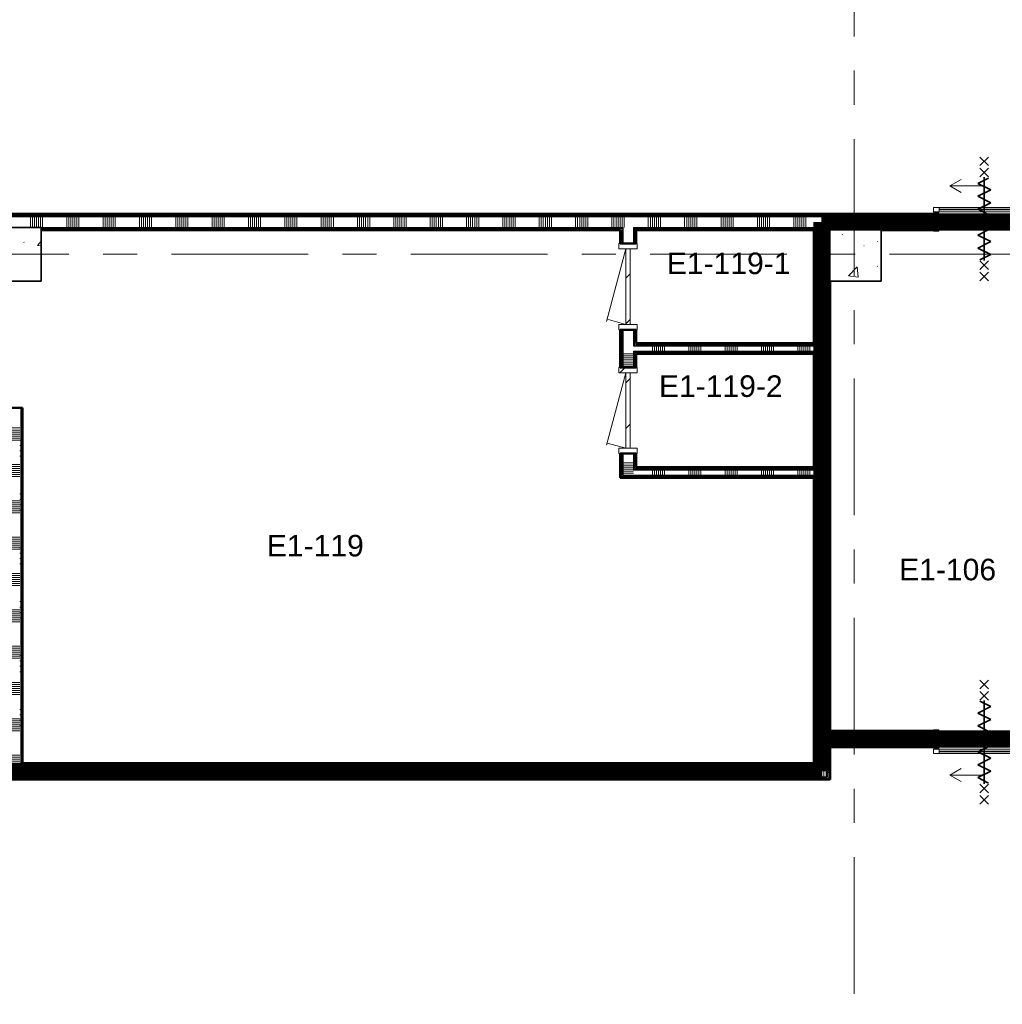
# Model space of a CAD drawing. Extents: x -3204 to 54657, y -2294 to 61632.
# Tile 57 of 65: x 23450 to 32575, y 39837 to 48978. Entities that reach past the tile are written whole.
import ezdxf

# ---------------------------------------------------------------- set-up
doc = ezdxf.new("R2010")
doc.units = 0
doc.header["$LTSCALE"] = 100
doc.linetypes.add('SCHEIDING_BRANDWEREND60', pattern=[3.2, 0.8, -1.6, 0.8])
doc.linetypes.add('stramien', pattern=[22.225, 12.7, -3.175, 3.175, -3.175])
for name, color, linetype, lineweight in [('00---0--FM-RUIMTENR', 7, 'Continuous', 18), ('BA20----_WANDEN', 14, 'Continuous', 50), ('BL$1A---_ALGEMEEN', 7, 'Continuous', 18), ('BL$7A---_STRAMIEN', 7, 'Continuous', 18), ('BL20----_WANDEN', 7, 'Continuous', 25), ('BL28----_CONSTRUCTIES', 4, 'Continuous', 18), ('BL30----_BRANDSYMBOLEN', 14, 'Continuous', 35), ('BL30----_KOZIJNEN', 14, 'Continuous', 25), ('BL40----_BRANDWERENDESCHEIDING_60MIN', 84, 'SCHEIDING_BRANDWEREND60', 158)]:
    doc.layers.add(name, color=color, linetype=linetype, lineweight=lineweight)
doc.styles.add('Arial', font='arial.ttf', dxfattribs={"height": 200})
pattern_1 = [(90, (32562.5, 47025), (-500, -1e-12), []), (90, (32612.5, 47025), (-500, -1e-12), []), (90, (32662.5, 47025), (-500, -1e-12), []), (90, (32712.5, 47025), (-500, -1e-12), [])]
pattern_2 = [(90, (27387.5, 41925), (-500, -1e-12), []), (90, (27437.5, 41925), (-500, -1e-12), []), (90, (27487.5, 41925), (-500, -1e-12), []), (90, (27537.5, 41925), (-500, -1e-12), [])]
pattern_3 = [(1e-13, (30825, 41987.5), (-9e-13, 500), []), (1e-13, (30825, 41937.5), (-9e-13, 500), []), (1e-13, (30825, 41887.5), (-9e-13, 500), []), (1e-13, (30825, 41837.5), (-9e-13, 500), [])]
pattern_4 = [(1e-13, (29025, 45675), (-9e-13, 500), []), (1e-13, (29025, 45625), (-9e-13, 500), []), (1e-13, (29025, 45575), (-9e-13, 500), []), (1e-13, (29025, 45525), (-9e-13, 500), [])]
pattern_5 = [(90, (30200, 45875), (-500, -2e-12), []), (90, (30250, 45875), (-500, -2e-12), []), (90, (30300, 45875), (-500, -2e-12), []), (90, (30350, 45875), (-500, -2e-12), [])]
pattern_6 = [(90, (30200, 44725), (-500, -2e-12), []), (90, (30250, 44725), (-500, -2e-12), []), (90, (30300, 44725), (-500, -2e-12), []), (90, (30350, 44725), (-500, -2e-12), [])]
pattern_7 = [(180, (23475, 43925), (6e-13, -500), []), (180, (23475, 43975), (6e-13, -500), []), (180, (23475, 44025), (6e-13, -500), []), (180, (23475, 44075), (6e-13, -500), [])]
pattern_8 = [(90, (32600, 42225), (-500, -1e-12), []), (90, (32650, 42225), (-500, -1e-12), []), (90, (32700, 42225), (-500, -1e-12), []), (90, (32750, 42225), (-500, -1e-12), [])]
pattern_9 = [(1e-13, (30825, 44462.5), (-9e-13, 500), []), (1e-13, (30825, 44412.5), (-9e-13, 500), []), (1e-13, (30825, 44362.5), (-9e-13, 500), []), (1e-13, (30825, 44312.5), (-9e-13, 500), [])]
pattern_10 = [(90, (26112.5, 47025), (-500, 6e-12), []), (90, (26162.5, 47025), (-500, 6e-12), []), (90, (26212.5, 47025), (-500, 6e-12), []), (90, (26262.5, 47025), (-500, 6e-12), [])]

# ---------------------------------------------------------------- blocks, each defined once
blk = doc.blocks.new('28_CL_beton - kolom - Betonkolom 500x500-V1-1')
at = {"layer": 'BL28----_CONSTRUCTIES'}
h = blk.add_hatch(dxfattribs=at)
h.set_pattern_fill('FP_3', color=256, style=0, pattern_type=2)
h.set_pattern_definition([(50, (-14521.6, -33994.9), (728.7365, -63.756), [76.2, -838.2]), (355, (-14521.6, -33994.9), (-140.972, 764.228), [60.96, -670.56]), (100.451, (-14460.9, -34000.2), (587.77, 700.467), [64.76, -712.36]), (46.184, (-14521.6, -33791.7), (1084.316, -168.17), [114.3, -1257.3]), (96.636, (-14431.2, -33805.7), (949.61, 989.71), [97.14, -1068.54]), (351.184, (-14521.6, -33791.7), (949.62, 989.7), [91.44, -1005.84]), (21, (-14420, -33842.5), (606.458, -409.061), [76.2, -838.2]), (326, (-14420, -33842.5), (247.208, 736.753), [60.96, -670.56]), (71.451, (-14369.46, -33876.6), (853.668, 327.685), [64.76, -712.36]), (37.5, (-14521.6, -33994.92), (12.3547, 338.2201), [3.353, -659.079, 3.353, -677.367, -673.1]), (37.5, (-14521.6, -33994.92), (12.3547, 338.2201), [-1343.152, 3.353, -669.747]), (7.5, (-14521.6, -33994.92), (267.279, 400.722), [3.353, -384.759, 3.353, -643.839, -256.54]), (7.5, (-14521.6, -33994.92), (267.279, 400.722), [-1035.304, 3.353, -253.187]), (327.5, (-14748.17, -33994.92), (542.3633, -22.9153), [3.353, -250.647, 3.353, -1840.687]), (327.5, (-14748.17, -33994.92), (542.3633, -22.9153), [-257.353, -789.127, 3.353, -1048.207]), (317.5, (-14849.76, -33994.9), (592.517, 101.707), [3.353, -326.847, 3.353, -522.935, -746.76]), (317.5, (-14849.76, -33994.9), (592.517, 101.707), [-856.488, 3.353, -743.407])])
h.paths.add_polyline_path([(250, -250), (250, 250), (-250, 250), (-250, -250)], flags=0)
at = {"layer": 'BL28----_CONSTRUCTIES', "lineweight": 35}
for p, q in [((250, 250), (-250, 250)), ((-250, 250), (-250, -250)), ((250, -250), (250, 250)), ((-250, -250), (250, -250))]:
    blk.add_line(p, q, dxfattribs=at)
blk = doc.blocks.new('28_CL_beton - kolom - Betonkolom 500x500-V2-1')
at = {"layer": 'BL28----_CONSTRUCTIES'}
h = blk.add_hatch(dxfattribs=at)
h.set_pattern_fill('FP_4', color=256, style=0, pattern_type=2)
h.set_pattern_definition([(50, (-22321.6, -33994.9), (728.7365, -63.756), [76.2, -838.2]), (355, (-22321.6, -33994.9), (-140.972, 764.228), [60.96, -670.56]), (100.451, (-22260.9, -34000.2), (587.77, 700.467), [64.76, -712.36]), (46.184, (-22321.6, -33791.7), (1084.316, -168.17), [114.3, -1257.3]), (96.636, (-22231.2, -33805.7), (949.61, 989.71), [97.14, -1068.54]), (351.184, (-22321.6, -33791.7), (949.62, 989.7), [91.44, -1005.84]), (21, (-22220, -33842.5), (606.458, -409.061), [76.2, -838.2]), (326, (-22220, -33842.5), (247.208, 736.753), [60.96, -670.56]), (71.451, (-22169.46, -33876.6), (853.668, 327.685), [64.76, -712.36]), (37.5, (-22321.6, -33994.92), (12.3547, 338.2201), [3.353, -659.079, 3.353, -677.367, -673.1]), (37.5, (-22321.6, -33994.92), (12.3547, 338.2201), [-1343.152, 3.353, -669.747]), (7.5, (-22321.6, -33994.92), (267.279, 400.722), [3.353, -384.759, 3.353, -643.839, -256.54]), (7.5, (-22321.6, -33994.92), (267.279, 400.722), [-1035.304, 3.353, -253.187]), (327.5, (-22548.17, -33994.92), (542.3633, -22.9153), [3.353, -250.647, 3.353, -1840.687]), (327.5, (-22548.17, -33994.92), (542.3633, -22.9153), [-257.353, -789.127, 3.353, -1048.207]), (317.5, (-22649.76, -33994.9), (592.517, 101.707), [3.353, -326.847, 3.353, -522.935, -746.76]), (317.5, (-22649.76, -33994.9), (592.517, 101.707), [-856.488, 3.353, -743.407])])
h.paths.add_polyline_path([(-250, -250), (250, -250), (250, 250), (-250, 250)], flags=0)
at = {"layer": 'BL28----_CONSTRUCTIES', "lineweight": 35}
for p, q in [((250, 250), (-250, 250)), ((-250, 250), (-250, -250)), ((250, -250), (250, 250)), ((-250, -250), (250, -250))]:
    blk.add_line(p, q, dxfattribs=at)
blk = doc.blocks.new('32_DR_AMC_s_enkele deur_L_dt3 - 800x2360-2900845-1')
at = {"layer": 'BL30----_KOZIJNEN', "lineweight": 18}
h = blk.add_hatch(dxfattribs=at)
h.set_pattern_fill('FP_640', color=256, style=0, pattern_type=2)
h.set_pattern_definition([(315, (-33694.9, 20221.6), (500, 500), []), (315, (-33694.9, 20051.6), (500, 500), []), (315, (-33694.9, 20041.6), (500, 500), []), (315, (-33694.9, 20031.6), (500, 500), []), (315, (-33694.9, 20021.6), (500, 500), []), (315, (-33694.9, 20011.6), (500, 500), []), (315, (-33694.9, 20001.6), (500, 500), []), (315, (-33694.9, 19991.6), (500, 500), [])])
h.paths.add_polyline_path([(-400, -85), (-350, -85), (-350, 85), (-400, 85)], flags=0)
h.paths.add_polyline_path([(350, 85), (350, -85), (400, -85), (400, 85)], flags=0)
h = blk.add_hatch(dxfattribs=at)
h.set_pattern_fill('FP_639', color=256, style=0, pattern_type=2)
h.set_pattern_definition([(315, (-33694.92, 20221.6), (212.132, 212.132), [])])
h.paths.add_polyline_path([(-350, -20), (350, -20), (350, 20), (-350, 20)], flags=0)
for p, q in [((-350, 20), (-303.1, 195)), ((350, 20), (-322.4, 200.2)), ((-350, 85), (-400, 85)), ((-400, 85), (-400, -85)), ((-350, -85), (-350, 85)), ((350, 20), (-350, 20)), ((-350, 20), (-350, -20)), ((400, 85), (350, 85)), ((350, 85), (350, -85)), ((350, -20), (350, 20)), ((400, -85), (400, 85)), ((-400, -85), (-350, -85)), ((-350, -20), (350, -20)), ((350, -85), (400, -85))]:
    blk.add_line(p, q, dxfattribs=at)
blk = doc.blocks.new('32_DR_AMC_s_enkele deur_L_dt3 - 800x2360-V137-1')
at = {"layer": 'BL30----_KOZIJNEN', "lineweight": 18}
h = blk.add_hatch(dxfattribs=at)
h.set_pattern_fill('FP_642', color=256, style=0, pattern_type=2)
h.set_pattern_definition([(315, (-32544.9, 20221.6), (500, 500), []), (315, (-32544.9, 20051.6), (500, 500), []), (315, (-32544.9, 20041.6), (500, 500), []), (315, (-32544.9, 20031.6), (500, 500), []), (315, (-32544.9, 20021.6), (500, 500), []), (315, (-32544.9, 20011.6), (500, 500), []), (315, (-32544.9, 20001.6), (500, 500), []), (315, (-32544.9, 19991.6), (500, 500), [])])
h.paths.add_polyline_path([(-400, 85), (-400, -85), (-350, -85), (-350, 85)], flags=0)
h.paths.add_polyline_path([(350, -85), (400, -85), (400, 85), (350, 85)], flags=0)
h = blk.add_hatch(dxfattribs=at)
h.set_pattern_fill('FP_641', color=256, style=0, pattern_type=2)
h.set_pattern_definition([(315, (-32544.92, 20221.6), (212.132, 212.132), [])])
h.paths.add_polyline_path([(-350, -20), (350, -20), (350, 20), (-350, 20)], flags=0)
for p, q in [((-350, 20), (-303.1, 195)), ((350, 20), (-322.4, 200.2)), ((-350, 85), (-400, 85)), ((-400, 85), (-400, -85)), ((-350, -85), (-350, 85)), ((350, 20), (-350, 20)), ((-350, 20), (-350, -20)), ((400, 85), (350, 85)), ((350, 85), (350, -85)), ((350, -20), (350, 20)), ((400, -85), (400, 85)), ((-400, -85), (-350, -85)), ((-350, -20), (350, -20)), ((350, -85), (400, -85))]:
    blk.add_line(p, q, dxfattribs=at)
blk = doc.blocks.new('32_DR_AMC_s_dubbele schuifdeur_G_dt1 - 1890x2400_wbdbo60-2939370-1')
at = {"layer": 'BL$1A---_ALGEMEEN'}
for p, q in [((1110, 120.9), (1110, -335)), ((165, 80.9), (165, -375)), ((485, -375), (381.1, -315)), ((1110, -335), (1430, -335)), ((1430, -335), (1326.1, -275)), ((1430, -335), (1326.1, -395)), ((165, -375), (485, -375)), ((485, -375), (381.1, -435))]:
    blk.add_line(p, q, dxfattribs=at)
at = {"layer": 'BL30----_BRANDSYMBOLEN'}
for p, q in [((125, 466.4), (205, 546.4)), ((205, 466.4), (125, 546.4)), ((1070, 466.4), (1150, 546.4)), ((1150, 466.4), (1070, 546.4)), ((125, 361.4), (205, 441.4)), ((205, 361.4), (125, 441.4)), ((125, 361.4), (205, 441.4)), ((205, 361.4), (125, 441.4)), ((1070, 361.4), (1150, 441.4)), ((1150, 361.4), (1070, 441.4)), ((1070, 361.4), (1150, 441.4)), ((1150, 361.4), (1070, 441.4)), ((205, 351.4), (105, 301.4)), ((105, 301.4), (225, 241.4)), ((165, -416.3), (165, 358.7)), ((165, -416.3), (165, 358.7)), ((165, -416.3), (165, 358.7)), ((1150, 351.4), (1050, 301.4)), ((1050, 301.4), (1170, 241.4)), ((1110, -416.3), (1110, 358.7)), ((1110, -416.3), (1110, 358.7)), ((1110, -416.3), (1110, 358.7)), ((225, 241.4), (105, 181.4)), ((1170, 241.4), (1050, 181.4)), ((105, 181.4), (225, 121.4)), ((225, 121.4), (105, 61.4)), ((1050, 181.4), (1170, 121.4)), ((1170, 121.4), (1050, 61.4)), ((105, 61.4), (225, 1.4)), ((225, 1.4), (105, -58.6)), ((1050, 61.4), (1170, 1.4)), ((1170, 1.4), (1050, -58.6)), ((105, -58.6), (225, -118.6)), ((1050, -58.6), (1170, -118.6)), ((225, -118.6), (105, -178.6)), ((105, -178.6), (225, -238.6)), ((1170, -118.6), (1050, -178.6)), ((1050, -178.6), (1170, -238.6)), ((225, -238.6), (105, -298.6)), ((1170, -238.6), (1050, -298.6)), ((105, -298.6), (225, -358.6)), ((225, -358.6), (125, -408.6)), ((1050, -298.6), (1170, -358.6)), ((1170, -358.6), (1070, -408.6)), ((205, -498.7), (125, -418.6)), ((125, -498.7), (205, -418.6)), ((205, -498.7), (125, -418.6)), ((125, -498.7), (205, -418.6)), ((1150, -498.7), (1070, -418.6)), ((1070, -498.7), (1150, -418.6)), ((1150, -498.7), (1070, -418.6)), ((1070, -498.7), (1150, -418.6)), ((125, -603.6), (205, -523.6)), ((205, -603.6), (125, -523.6)), ((1070, -603.6), (1150, -523.6)), ((1150, -603.6), (1070, -523.6))]:
    blk.add_line(p, q, dxfattribs=at)
at = {"layer": 'BL30----_KOZIJNEN', "lineweight": 18}
for p, q in [((-307.5, -125), (-307.5, 85)), ((-307.5, 85), (-257.5, 85)), ((-257.5, 85), (-257.5, -125)), ((1532.5, -85), (1532.5, 85)), ((1532.5, 85), (1582.5, 85)), ((1582.5, 85), (1582.5, -85)), ((1582.5, -85), (1532.5, -85)), ((-257.5, -125), (-307.5, -125)), ((-307.5, -135), (-252.5, -135)), ((-307.5, -175), (-307.5, -135)), ((-252.5, -175), (-307.5, -175)), ((-252.5, -135), (-252.5, -175)), ((582.5, -135), (-252.5, -135)), ((-252.5, -158), (-252.5, -152)), ((-252.5, -152), (582.5, -152)), ((582.5, -158), (-252.5, -158)), ((-252.5, -175), (582.5, -175)), ((582.5, -135), (637.5, -135)), ((582.5, -175), (582.5, -135)), ((582.5, -152), (582.5, -158)), ((637.5, -175), (582.5, -175)), ((637.5, -95), (692.5, -95)), ((637.5, -135), (637.5, -95)), ((637.5, -135), (637.5, -175)), ((692.5, -135), (637.5, -135)), ((692.5, -95), (692.5, -135)), ((1527.5, -95), (692.5, -95)), ((692.5, -118), (692.5, -112)), ((692.5, -112), (1527.5, -112)), ((1527.5, -118), (692.5, -118)), ((692.5, -135), (1527.5, -135)), ((1527.5, -95), (1582.5, -95)), ((1527.5, -135), (1527.5, -95)), ((1527.5, -112), (1527.5, -118)), ((1582.5, -135), (1527.5, -135)), ((1582.5, -95), (1582.5, -135))]:
    blk.add_line(p, q, dxfattribs=at)
blk = doc.blocks.new('32_DR_AMC_s_dubbele schuifdeur_G_dt1 - 1890x2400_wbdbo60-2939371-1')
at = {"layer": 'BL$1A---_ALGEMEEN'}
for p, q in [((165, -80.9), (165, 375)), ((165, 375), (485, 375)), ((485, 375), (381.1, 435)), ((485, 375), (381.1, 315)), ((1430, 335), (1326.1, 395)), ((1110, -120.9), (1110, 335)), ((1110, 335), (1430, 335)), ((1430, 335), (1326.1, 275))]:
    blk.add_line(p, q, dxfattribs=at)
at = {"layer": 'BL30----_BRANDSYMBOLEN'}
for p, q in [((125, 603.6), (205, 523.6)), ((205, 603.6), (125, 523.6)), ((1070, 603.6), (1150, 523.6)), ((1150, 603.6), (1070, 523.6)), ((205, 498.7), (125, 418.6)), ((125, 498.7), (205, 418.6)), ((205, 498.7), (125, 418.6)), ((125, 498.7), (205, 418.6)), ((1150, 498.7), (1070, 418.6)), ((1070, 498.7), (1150, 418.6)), ((1150, 498.7), (1070, 418.6)), ((1070, 498.7), (1150, 418.6)), ((225, 358.6), (125, 408.6)), ((165, 416.3), (165, -358.7)), ((165, 416.3), (165, -358.7)), ((165, 416.3), (165, -358.7)), ((1170, 358.6), (1070, 408.6)), ((1110, 416.3), (1110, -358.7)), ((1110, 416.3), (1110, -358.7)), ((1110, 416.3), (1110, -358.7)), ((105, 298.6), (225, 358.6)), ((225, 238.6), (105, 298.6)), ((1050, 298.6), (1170, 358.6)), ((1170, 238.6), (1050, 298.6)), ((105, 178.6), (225, 238.6)), ((1050, 178.6), (1170, 238.6)), ((225, 118.6), (105, 178.6)), ((105, 58.6), (225, 118.6)), ((1170, 118.6), (1050, 178.6)), ((1050, 58.6), (1170, 118.6)), ((225, -1.4), (105, 58.6)), ((1170, -1.4), (1050, 58.6)), ((105, -61.4), (225, -1.4)), ((225, -121.4), (105, -61.4)), ((1050, -61.4), (1170, -1.4)), ((1170, -121.4), (1050, -61.4)), ((105, -181.4), (225, -121.4)), ((225, -241.4), (105, -181.4)), ((1050, -181.4), (1170, -121.4)), ((1170, -241.4), (1050, -181.4)), ((105, -301.4), (225, -241.4)), ((1050, -301.4), (1170, -241.4)), ((205, -351.4), (105, -301.4)), ((125, -361.4), (205, -441.4)), ((205, -361.4), (125, -441.4)), ((125, -361.4), (205, -441.4)), ((205, -361.4), (125, -441.4)), ((1150, -351.4), (1050, -301.4)), ((1070, -361.4), (1150, -441.4)), ((1150, -361.4), (1070, -441.4)), ((1070, -361.4), (1150, -441.4)), ((1150, -361.4), (1070, -441.4)), ((125, -466.4), (205, -546.4)), ((205, -466.4), (125, -546.4)), ((1070, -466.4), (1150, -546.4)), ((1150, -466.4), (1070, -546.4))]:
    blk.add_line(p, q, dxfattribs=at)
at = {"layer": 'BL30----_KOZIJNEN', "lineweight": 18}
for p, q in [((-252.5, 175), (-307.5, 175)), ((-307.5, 175), (-307.5, 135)), ((-307.5, 135), (-252.5, 135)), ((-257.5, 125), (-307.5, 125)), ((-307.5, 125), (-307.5, -85)), ((-257.5, -85), (-257.5, 125)), ((-252.5, 135), (-252.5, 175)), ((-252.5, 175), (582.5, 175)), ((582.5, 158), (-252.5, 158)), ((-252.5, 158), (-252.5, 152)), ((-252.5, 152), (582.5, 152)), ((582.5, 135), (-252.5, 135)), ((637.5, 175), (582.5, 175)), ((582.5, 175), (582.5, 135)), ((582.5, 152), (582.5, 158)), ((582.5, 135), (637.5, 135)), ((637.5, 135), (637.5, 175)), ((692.5, 135), (637.5, 135)), ((637.5, 135), (637.5, 95)), ((637.5, 95), (692.5, 95)), ((692.5, 95), (692.5, 135)), ((692.5, 135), (1527.5, 135)), ((1527.5, 118), (692.5, 118)), ((692.5, 118), (692.5, 112)), ((692.5, 112), (1527.5, 112)), ((1527.5, 95), (692.5, 95)), ((1582.5, 135), (1527.5, 135)), ((1527.5, 135), (1527.5, 95)), ((1527.5, 112), (1527.5, 118)), ((1527.5, 95), (1582.5, 95)), ((1582.5, 95), (1582.5, 135)), ((1582.5, 85), (1532.5, 85)), ((1532.5, 85), (1532.5, -85)), ((1582.5, -85), (1582.5, 85)), ((-307.5, -85), (-257.5, -85)), ((1532.5, -85), (1582.5, -85))]:
    blk.add_line(p, q, dxfattribs=at)

msp = doc.modelspace()

# ---------------------------------------------------------------- hatches: boundary and pattern name
at = {"layer": 'BA20----_WANDEN', "lineweight": 18}
h = msp.add_hatch(dxfattribs=at)
h.set_pattern_fill('FP_801', color=256, angle=90, style=0, pattern_type=2)
h.set_pattern_definition(pattern_10)
h.paths.add_polyline_path([(30900, 47162.5), (30900, 47175), (22200, 47175), (22200, 47162.5), (30066.5, 47162.5)], flags=0)
h.paths.add_polyline_path([(20925, 47162.5), (21200, 47162.5), (21200, 47175), (20925, 47175)], flags=0)
h = msp.add_hatch(dxfattribs=at)
h.set_pattern_fill('FP_560', color=256, angle=90, style=0, pattern_type=2)
h.set_pattern_definition(pattern_1)
h.paths.add_polyline_path([(31935, 47162.5), (31935, 47175), (30900, 47175), (30900, 47162.5), (31151.4, 47162.5)], flags=0)
h = msp.add_hatch(dxfattribs=at)
h.set_pattern_fill('FP_801', color=256, angle=90, style=0, pattern_type=2)
h.set_pattern_definition(pattern_10)
h.paths.add_polyline_path([(30900, 47150), (30900, 47162.5), (22200, 47162.5), (22200, 47150), (30066.5, 47150)], flags=0)
h.paths.add_polyline_path([(21200, 47150), (21200, 47162.5), (20937.5, 47162.5), (20937.5, 47150), (20950, 47150)], flags=0)
h = msp.add_hatch(dxfattribs=at)
h.set_pattern_fill('FP_802', color=256, angle=90, style=0, pattern_type=2)
h.set_pattern_definition([(90, (25912.5, 47025), (-337.5, -1e-12), []), (90, (25931.25, 47025), (-337.5, -1e-12), []), (90, (25950, 47025), (-337.5, -1e-12), []), (90, (25968.75, 47025), (-337.5, -1e-12), []), (90, (25987.5, 47025), (-337.5, -1e-12), []), (90, (26006.25, 47025), (-337.5, -1e-12), []), (90, (26025, 47025), (-337.5, -1e-12), [])])
h.paths.add_polyline_path([(30850, 47050), (30900, 47050), (30900, 47150), (22200, 47150), (22200, 47050), (30066.5, 47050)], flags=0)
h.paths.add_polyline_path([(21200, 47050), (21200, 47150), (20950, 47150), (20950, 47050), (21050, 47050)], flags=0)
h = msp.add_hatch(dxfattribs=at)
h.set_pattern_fill('FP_560', color=256, angle=90, style=0, pattern_type=2)
h.set_pattern_definition(pattern_1)
h.paths.add_polyline_path([(31935, 47150), (31935, 47162.5), (30900, 47162.5), (30900, 47150), (31151.4, 47150)], flags=0)
h = msp.add_hatch(dxfattribs=at)
h.set_pattern_fill('FP_561', color=256, angle=90, style=0, pattern_type=2)
h.set_pattern_definition([(90, (32362.5, 47025), (-337.5, -1e-12), []), (90, (32381.25, 47025), (-337.5, -1e-12), []), (90, (32400, 47025), (-337.5, -1e-12), []), (90, (32418.75, 47025), (-337.5, -1e-12), []), (90, (32437.5, 47025), (-337.5, -1e-12), []), (90, (32456.25, 47025), (-337.5, -1e-12), []), (90, (32475, 47025), (-337.5, -1e-12), [])])
h.paths.add_polyline_path([(33850, 47050), (33850, 47150), (33825, 47150), (33825, 47050), (33837.5, 47050)], flags=0)
h.paths.add_polyline_path([(31935, 47050), (31935, 47150), (30900, 47150), (30900, 47050), (31450, 47050)], flags=0)
h = msp.add_hatch(dxfattribs=at)
h.set_pattern_fill('FP_801', color=256, angle=90, style=0, pattern_type=2)
h.set_pattern_definition(pattern_10)
h.paths.add_polyline_path([(30850, 47037.5), (30850, 47050), (29150, 47050), (29150, 47037.5), (30066.5, 47037.5)], flags=0)
h.paths.add_polyline_path([(29050, 47037.5), (29050, 47050), (23650, 47050), (23650, 47037.5), (25726.6, 47037.5)], flags=0)
h.paths.add_polyline_path([(23150, 47037.5), (23150, 47050), (22200, 47050), (22200, 47037.5)], flags=0)
h.paths.add_polyline_path([(21062.5, 47037.5), (21200, 47037.5), (21200, 47050), (21050, 47049.4), (21050, 47037.5)], flags=0)
h = msp.add_hatch(dxfattribs=at)
h.set_pattern_fill('FP_801', color=256, angle=90, style=0, pattern_type=2)
h.set_pattern_definition(pattern_10)
h.paths.add_polyline_path([(30850, 47025), (30850, 47037.5), (29162.5, 47037.5), (29162.5, 47025), (30837.5, 47025)], flags=0)
h.paths.add_polyline_path([(29050, 47025), (29050, 47037.5), (23650, 47037.5), (23650, 47025), (29037.5, 47025)], flags=0)
h.paths.add_polyline_path([(23150, 47025), (23150, 47037.5), (22200, 47037.5), (22200, 47025)], flags=0)
h.paths.add_polyline_path([(21200, 47025), (21200, 47037.5), (21062.5, 47037.5), (21062.5, 47025), (21075, 47025)], flags=0)
h = msp.add_hatch(dxfattribs=at)
h.set_pattern_fill('FP_588', color=256, angle=90, style=0, pattern_type=2)
h.set_pattern_definition(pattern_4)
h.paths.add_polyline_path([(29037.5, 44725), (29037.5, 44950), (29025, 44950), (29025, 44725)], flags=0)
h.paths.add_polyline_path([(29025, 45750), (29037.5, 45750), (29037.5, 46100), (29025, 46100)], flags=0)
h.paths.add_polyline_path([(29037.5, 46900), (29037.5, 47025), (29025, 47025), (29025, 46900)], flags=0)
h = msp.add_hatch(dxfattribs=at)
h.set_pattern_fill('FP_588', color=256, angle=90, style=0, pattern_type=2)
h.set_pattern_definition(pattern_4)
h.paths.add_polyline_path([(29050, 44737.5), (29050, 44950), (29037.5, 44950), (29037.5, 44737.5)], flags=0)
h.paths.add_polyline_path([(29037.5, 45750), (29050, 45750), (29050, 46100), (29037.5, 46100)], flags=0)
h.paths.add_polyline_path([(29050, 46900), (29050, 47025), (29037.5, 47025), (29037.5, 46900)], flags=0)
h = msp.add_hatch(dxfattribs=at)
h.set_pattern_fill('FP_589', color=256, angle=90, style=0, pattern_type=2)
h.set_pattern_definition([(1e-13, (29025, 45875), (-6e-13, 337.5), []), (1e-13, (29025, 45856.25), (-6e-13, 337.5), []), (1e-13, (29025, 45837.5), (-6e-13, 337.5), []), (1e-13, (29025, 45818.75), (-6e-13, 337.5), []), (1e-13, (29025, 45800), (-6e-13, 337.5), []), (1e-13, (29025, 45781.25), (-6e-13, 337.5), []), (1e-13, (29025, 45762.5), (-6e-13, 337.5), [])])
h.paths.add_polyline_path([(29150, 44750), (29150, 44950), (29050, 44950), (29050, 44750)], flags=0)
h.paths.add_polyline_path([(29050, 45750), (29150, 45750), (29150, 46100), (29050, 46100)], flags=0)
h.paths.add_polyline_path([(29050, 46900), (29150, 46900), (29150, 47050), (29050, 47050), (29050, 47025)], flags=0)
h = msp.add_hatch(dxfattribs=at)
h.set_pattern_fill('FP_588', color=256, angle=90, style=0, pattern_type=2)
h.set_pattern_definition(pattern_4)
h.paths.add_polyline_path([(29162.5, 44800), (29162.5, 44950), (29150, 44950), (29150, 44800)], flags=0)
h.paths.add_polyline_path([(29162.5, 45750), (29162.5, 45900), (29150, 45900), (29150, 45750)], flags=0)
h.paths.add_polyline_path([(29162.5, 45950), (29162.5, 46100), (29150, 46100), (29150, 45950)], flags=0)
h.paths.add_polyline_path([(29162.5, 46900), (29162.5, 47037.5), (29150, 47037.5), (29150, 46900)], flags=0)
h = msp.add_hatch(dxfattribs=at)
h.set_pattern_fill('FP_588', color=256, angle=90, style=0, pattern_type=2)
h.set_pattern_definition(pattern_4)
h.paths.add_polyline_path([(29175, 44812.5), (29175, 44950), (29162.5, 44950), (29162.5, 44812.5)], flags=0)
h.paths.add_polyline_path([(29175, 45750), (29175, 45887.5), (29162.5, 45887.5), (29162.5, 45750)], flags=0)
h.paths.add_polyline_path([(29162.5, 45950), (29175, 45950), (29175, 46100), (29162.5, 46100)], flags=0)
h.paths.add_polyline_path([(29175, 46900), (29175, 47025), (29162.5, 47025), (29162.5, 46900)], flags=0)
h = msp.add_hatch(dxfattribs=at)
h.set_pattern_fill('FP_799', color=256, angle=90, style=0, pattern_type=2)
h.set_pattern_definition(pattern_9)
h.paths.add_polyline_path([(30825, 42300), (30837.5, 42300), (30837.5, 44737.5), (30825, 44737.5), (30825, 42854.1)], flags=0)
h.paths.add_polyline_path([(30825, 44800), (30837.5, 44800), (30837.5, 45887.5), (30825, 45887.5), (30825, 44812.5)], flags=0)
h.paths.add_polyline_path([(30825, 45950), (30837.5, 45950), (30837.5, 47025), (30825, 47025), (30825, 45962.5)], flags=0)
h = msp.add_hatch(dxfattribs=at)
h.set_pattern_fill('FP_799', color=256, angle=90, style=0, pattern_type=2)
h.set_pattern_definition(pattern_9)
h.paths.add_polyline_path([(30837.5, 42300), (30850, 42300), (30850, 44750), (30837.5, 44750), (30837.5, 42854.1)], flags=0)
h.paths.add_polyline_path([(30837.5, 44800), (30850, 44800), (30850, 45900), (30837.5, 45900), (30837.5, 45251.4)], flags=0)
h.paths.add_polyline_path([(30850, 45950), (30850, 47025), (30837.5, 47025), (30837.5, 45950)], flags=0)
h = msp.add_hatch(dxfattribs=at)
h.set_pattern_fill('FP_800', color=256, angle=90, style=0, pattern_type=2)
h.set_pattern_definition([(1e-13, (30825, 44662.5), (-6e-13, 337.5), []), (1e-13, (30825, 44643.75), (-6e-13, 337.5), []), (1e-13, (30825, 44625), (-6e-13, 337.5), []), (1e-13, (30825, 44606.25), (-6e-13, 337.5), []), (1e-13, (30825, 44587.5), (-6e-13, 337.5), []), (1e-13, (30825, 44568.75), (-6e-13, 337.5), []), (1e-13, (30825, 44550), (-6e-13, 337.5), [])])
h.paths.add_polyline_path([(30850, 42300), (30950, 42300), (30950, 47050), (30850, 47050), (30850, 42854.1)], flags=0)
h = msp.add_hatch(dxfattribs=at)
h.set_pattern_fill('FP_560', color=256, angle=90, style=0, pattern_type=2)
h.set_pattern_definition(pattern_1)
h.paths.add_polyline_path([(33837.5, 47037.5), (33837.5, 47050), (33825, 47050), (33825, 47037.5)], flags=0)
h.paths.add_polyline_path([(31935, 47037.5), (31935, 47050), (31450, 47050), (31450, 47037.5)], flags=0)
h = msp.add_hatch(dxfattribs=at)
h.set_pattern_fill('FP_560', color=256, angle=90, style=0, pattern_type=2)
h.set_pattern_definition(pattern_1)
h.paths.add_polyline_path([(31935, 47025), (31935, 47037.5), (31450, 47037.5), (31450, 47025)], flags=0)
h = msp.add_hatch(dxfattribs=at)
h.set_pattern_fill('FP_799', color=256, angle=90, style=0, pattern_type=2)
h.set_pattern_definition(pattern_9)
h.paths.add_polyline_path([(30950, 42350), (30962.5, 42350), (30962.5, 46550), (30950, 46550), (30950, 42854.1)], flags=0)
h = msp.add_hatch(dxfattribs=at)
h.set_pattern_fill('FP_799', color=256, angle=90, style=0, pattern_type=2)
h.set_pattern_definition(pattern_9)
h.paths.add_polyline_path([(30975, 42350), (30975, 46550), (30962.5, 46550), (30962.5, 42350)], flags=0)
h = msp.add_hatch(dxfattribs=at)
h.set_pattern_fill('FP_591', color=256, angle=90, style=0, pattern_type=2)
h.set_pattern_definition([(90, (30000, 45875), (-337.5, -1e-12), []), (90, (30018.75, 45875), (-337.5, -1e-12), []), (90, (30037.5, 45875), (-337.5, -1e-12), []), (90, (30056.25, 45875), (-337.5, -1e-12), []), (90, (30075, 45875), (-337.5, -1e-12), []), (90, (30093.75, 45875), (-337.5, -1e-12), []), (90, (30112.5, 45875), (-337.5, -1e-12), [])])
h.paths.add_polyline_path([(30837.5, 45900), (30850, 45900), (30850, 45950), (29150, 45950), (29150, 45900), (30825, 45900)], flags=0)
h = msp.add_hatch(dxfattribs=at)
h.set_pattern_fill('FP_590', color=256, angle=90, style=0, pattern_type=2)
h.set_pattern_definition(pattern_5)
h.paths.add_polyline_path([(30825, 45887.5), (30837.5, 45887.5), (30837.5, 45900), (29162.5, 45900), (29162.5, 45887.5), (30066.5, 45887.5)], flags=0)
h = msp.add_hatch(dxfattribs=at)
h.set_pattern_fill('FP_590', color=256, angle=90, style=0, pattern_type=2)
h.set_pattern_definition(pattern_5)
h.paths.add_polyline_path([(30825, 45962.5), (30825, 45975), (29175, 45975), (29175, 45962.5), (30066.5, 45962.5)], flags=0)
h = msp.add_hatch(dxfattribs=at)
h.set_pattern_fill('FP_590', color=256, angle=90, style=0, pattern_type=2)
h.set_pattern_definition(pattern_5)
h.paths.add_polyline_path([(30825, 45950), (30825, 45962.5), (29175, 45962.5), (29175, 45950), (30066.5, 45950)], flags=0)
h = msp.add_hatch(dxfattribs=at)
h.set_pattern_fill('FP_590', color=256, angle=90, style=0, pattern_type=2)
h.set_pattern_definition(pattern_5)
h.paths.add_polyline_path([(30825, 45875), (30825, 45887.5), (29175, 45887.5), (29175, 45875), (30066.5, 45875)], flags=0)
h = msp.add_hatch(dxfattribs=at)
h.set_pattern_fill('FP_609', color=256, angle=90, style=0, pattern_type=2)
h.set_pattern_definition([(180, (23475, 43725), (4e-13, -337.5), []), (180, (23475, 43743.75), (4e-13, -337.5), []), (180, (23475, 43762.5), (4e-13, -337.5), []), (180, (23475, 43781.25), (4e-13, -337.5), []), (180, (23475, 43800), (4e-13, -337.5), []), (180, (23475, 43818.75), (4e-13, -337.5), []), (180, (23475, 43837.5), (4e-13, -337.5), [])])
h.paths.add_polyline_path([(23400, 42050), (23450, 42050), (23450, 45375), (23350, 45375), (23350, 42050)], flags=0)
h = msp.add_hatch(dxfattribs=at)
h.set_pattern_fill('FP_608', color=256, angle=90, style=0, pattern_type=2)
h.set_pattern_definition(pattern_7)
h.paths.add_polyline_path([(23450, 42062.5), (23462.5, 42062.5), (23462.5, 45375), (23450, 45375), (23450, 42075)], flags=0)
h = msp.add_hatch(dxfattribs=at)
h.set_pattern_fill('FP_608', color=256, angle=90, style=0, pattern_type=2)
h.set_pattern_definition(pattern_7)
h.paths.add_polyline_path([(23475, 42075), (23475, 45375), (23462.5, 45375), (23462.5, 42075)], flags=0)
h = msp.add_hatch(dxfattribs=at)
h.set_pattern_fill('FP_593', color=256, angle=90, style=0, pattern_type=2)
h.set_pattern_definition([(90, (30000, 44725), (-337.5, -1e-12), []), (90, (30018.75, 44725), (-337.5, -1e-12), []), (90, (30037.5, 44725), (-337.5, -1e-12), []), (90, (30056.25, 44725), (-337.5, -1e-12), []), (90, (30075, 44725), (-337.5, -1e-12), []), (90, (30093.75, 44725), (-337.5, -1e-12), []), (90, (30112.5, 44725), (-337.5, -1e-12), [])])
h.paths.add_polyline_path([(30837.5, 44750), (30850, 44750), (30850, 44800), (29150, 44800), (29150, 44750), (30825, 44750)], flags=0)
h = msp.add_hatch(dxfattribs=at)
h.set_pattern_fill('FP_592', color=256, angle=90, style=0, pattern_type=2)
h.set_pattern_definition(pattern_6)
h.paths.add_polyline_path([(30066.5, 44800), (30825, 44800), (30825, 44812.5), (29162.5, 44812.5), (29162.5, 44800), (29175, 44800)], flags=0)
h = msp.add_hatch(dxfattribs=at)
h.set_pattern_fill('FP_592', color=256, angle=90, style=0, pattern_type=2)
h.set_pattern_definition(pattern_6)
h.paths.add_polyline_path([(30825, 44812.5), (30825, 44825), (29175, 44825), (29175, 44812.5), (30066.5, 44812.5)], flags=0)
h = msp.add_hatch(dxfattribs=at)
h.set_pattern_fill('FP_592', color=256, angle=90, style=0, pattern_type=2)
h.set_pattern_definition(pattern_6)
h.paths.add_polyline_path([(30825, 44725), (30825, 44737.5), (29037.5, 44737.5), (29037.5, 44725), (30066.5, 44725)], flags=0)
h = msp.add_hatch(dxfattribs=at)
h.set_pattern_fill('FP_592', color=256, angle=90, style=0, pattern_type=2)
h.set_pattern_definition(pattern_6)
h.paths.add_polyline_path([(30837.5, 44737.5), (30837.5, 44750), (29050, 44750), (29050, 44737.5), (30825, 44737.5)], flags=0)
h = msp.add_hatch(dxfattribs=at)
h.set_pattern_fill('FP_631', color=256, angle=90, style=0, pattern_type=2)
h.set_pattern_definition([(90, (32400, 42225), (-337.5, -1e-12), []), (90, (32418.75, 42225), (-337.5, -1e-12), []), (90, (32437.5, 42225), (-337.5, -1e-12), []), (90, (32456.25, 42225), (-337.5, -1e-12), []), (90, (32475, 42225), (-337.5, -1e-12), []), (90, (32493.75, 42225), (-337.5, -1e-12), []), (90, (32512.5, 42225), (-337.5, -1e-12), [])])
h.paths.add_polyline_path([(33837.5, 42250), (33850, 42250), (33850, 42350), (33825, 42350), (33825, 42250)], flags=0)
h.paths.add_polyline_path([(31935, 42250), (31935, 42350), (30950, 42350), (30950, 42250), (31151.4, 42250)], flags=0)
h = msp.add_hatch(dxfattribs=at)
h.set_pattern_fill('FP_630', color=256, angle=90, style=0, pattern_type=2)
h.set_pattern_definition(pattern_8)
h.paths.add_polyline_path([(31935, 42362.5), (31935, 42375), (30975, 42375), (30975, 42362.5), (31151.4, 42362.5)], flags=0)
h = msp.add_hatch(dxfattribs=at)
h.set_pattern_fill('FP_630', color=256, angle=90, style=0, pattern_type=2)
h.set_pattern_definition(pattern_8)
h.paths.add_polyline_path([(31935, 42350), (31935, 42362.5), (30975, 42362.5), (30975, 42350), (31151.4, 42350)], flags=0)
h = msp.add_hatch(dxfattribs=at)
h.set_pattern_fill('FP_587', color=256, angle=90, style=0, pattern_type=2)
h.set_pattern_definition([(1e-13, (30825, 42187.5), (-6e-13, 337.5), []), (1e-13, (30825, 42168.75), (-6e-13, 337.5), []), (1e-13, (30825, 42150), (-6e-13, 337.5), []), (1e-13, (30825, 42131.25), (-6e-13, 337.5), []), (1e-13, (30825, 42112.5), (-6e-13, 337.5), []), (1e-13, (30825, 42093.75), (-6e-13, 337.5), []), (1e-13, (30825, 42075), (-6e-13, 337.5), [])])
h.paths.add_polyline_path([(30850, 42050), (30950, 42050), (30950, 42300), (30850, 42300), (30850, 42062.5)], flags=0)
h = msp.add_hatch(dxfattribs=at)
h.set_pattern_fill('FP_586', color=256, angle=90, style=0, pattern_type=2)
h.set_pattern_definition(pattern_3)
h.paths.add_polyline_path([(30962.5, 41950), (30962.5, 42250), (30950, 42250), (30950, 41950)], flags=0)
h = msp.add_hatch(dxfattribs=at)
h.set_pattern_fill('FP_630', color=256, angle=90, style=0, pattern_type=2)
h.set_pattern_definition(pattern_8)
h.paths.add_polyline_path([(33837.5, 42237.5), (33837.5, 42250), (33825, 42250), (33825, 42237.5)], flags=0)
h.paths.add_polyline_path([(31935, 42237.5), (31935, 42250), (30962.5, 42250), (30962.5, 42237.5), (31151.4, 42237.5)], flags=0)
h = msp.add_hatch(dxfattribs=at)
h.set_pattern_fill('FP_586', color=256, angle=90, style=0, pattern_type=2)
h.set_pattern_definition(pattern_3)
h.paths.add_polyline_path([(30962.5, 41937.5), (30975, 41937.5), (30975, 42237.5), (30962.5, 42237.5), (30962.5, 41950)], flags=0)
h = msp.add_hatch(dxfattribs=at)
h.set_pattern_fill('FP_630', color=256, angle=90, style=0, pattern_type=2)
h.set_pattern_definition(pattern_8)
h.paths.add_polyline_path([(31935, 42225), (31935, 42237.5), (30975, 42237.5), (30975, 42225), (31151.4, 42225)], flags=0)
h = msp.add_hatch(dxfattribs=at)
h.set_pattern_fill('FP_565', color=256, angle=90, style=0, pattern_type=2)
h.set_pattern_definition([(90, (27187.5, 41925), (-337.5, 4e-12), []), (90, (27206.25, 41925), (-337.5, 4e-12), []), (90, (27225, 41925), (-337.5, 4e-12), []), (90, (27243.75, 41925), (-337.5, 4e-12), []), (90, (27262.5, 41925), (-337.5, 4e-12), []), (90, (27281.25, 41925), (-337.5, 4e-12), []), (90, (27300, 41925), (-337.5, 4e-12), [])])
h.paths.add_polyline_path([(30950, 41950), (30950, 42050), (23400, 42050), (23400, 41950), (30609, 41950)], flags=0)
h = msp.add_hatch(dxfattribs=at)
h.set_pattern_fill('FP_564', color=256, angle=90, style=0, pattern_type=2)
h.set_pattern_definition(pattern_2)
h.paths.add_polyline_path([(30609, 42050), (30850, 42050), (30850, 42062.5), (23450, 42062.5), (23450, 42050), (30066.5, 42050)], flags=0)
h = msp.add_hatch(dxfattribs=at)
h.set_pattern_fill('FP_564', color=256, angle=90, style=0, pattern_type=2)
h.set_pattern_definition(pattern_2)
h.paths.add_polyline_path([(30609, 42062.5), (30837.5, 42062.5), (30837.5, 42075), (23462.5, 42075), (23462.5, 42062.5), (30066.5, 42062.5)], flags=0)
h = msp.add_hatch(dxfattribs=at)
h.set_pattern_fill('FP_564', color=256, angle=90, style=0, pattern_type=2)
h.set_pattern_definition(pattern_2)
h.paths.add_polyline_path([(30609, 41937.5), (30962.5, 41937.5), (30962.5, 41950), (23400, 41950), (23400, 41937.5), (30066.5, 41937.5)], flags=0)
h = msp.add_hatch(dxfattribs=at)
h.set_pattern_fill('FP_564', color=256, angle=90, style=0, pattern_type=2)
h.set_pattern_definition(pattern_2)
h.paths.add_polyline_path([(30609, 41925), (30975, 41925), (30975, 41937.5), (23400, 41937.5), (23400, 41925), (30066.5, 41925)], flags=0)

# ---------------------------------------------------------------- linework, layer by layer
at = {"layer": 'BL$7A---_STRAMIEN', "linetype": 'stramien'}
for p, q in [((31200, -2294.5), (31200, 60632.3)), ((52800, 46800), (-2203.7, 46800))]:
    msp.add_line(p, q, dxfattribs=at)
at = {"layer": 'BL20----_WANDEN', "lineweight": 50}
for p, q in [((31935, 47175), (22200, 47175)), ((31935, 47025), (31935, 47175)), ((23650, 47025), (29025, 47025)), ((29025, 47025), (29025, 46900)), ((29175, 46900), (29175, 47025)), ((29175, 47025), (30825, 47025)), ((30825, 47025), (30825, 45975)), ((31450, 47025), (31935, 47025)), ((29025, 46900), (29175, 46900)), ((30975, 42375), (30975, 46550)), ((29175, 46100), (29025, 46100)), ((29025, 46100), (29025, 45750)), ((29175, 45975), (29175, 46100)), ((30825, 45975), (29175, 45975)), ((29175, 45750), (29175, 45875)), ((29175, 45875), (30825, 45875)), ((30825, 45875), (30825, 44825)), ((29025, 45750), (29175, 45750)), ((23475, 45375), (23325, 45375)), ((23475, 42075), (23475, 45375)), ((29175, 44950), (29025, 44950)), ((29025, 44950), (29025, 44725)), ((29175, 44825), (29175, 44950)), ((30825, 44825), (29175, 44825)), ((29025, 44725), (30825, 44725)), ((30825, 44725), (30825, 42075)), ((31935, 42375), (30975, 42375)), ((31935, 42225), (31935, 42375)), ((30975, 41925), (30975, 42225)), ((30975, 42225), (31935, 42225)), ((30825, 42075), (23475, 42075)), ((19250, 41925), (30975, 41925))]:
    msp.add_line(p, q, dxfattribs=at)
at = {"layer": 'BL20----_WANDEN'}
for p, q in [((22200, 47162.5), (31935, 47162.5)), ((22200, 47150), (31935, 47150)), ((30900, 47150), (30900, 47050)), ((23650, 47050), (29050, 47050)), ((23650, 47037.5), (29050, 47037.5)), ((29037.5, 47025), (29037.5, 46900)), ((29050, 47050), (29050, 46900)), ((29150, 47050), (29150, 46900)), ((29150, 47050), (30900, 47050)), ((29162.5, 47037.5), (29162.5, 46900)), ((29162.5, 47037.5), (30850, 47037.5)), ((30837.5, 47025), (30837.5, 45950)), ((30850, 42050), (30850, 47050)), ((31450, 47050), (31935, 47050)), ((31450, 47037.5), (31935, 47037.5)), ((30950, 46550), (30950, 42350)), ((30962.5, 46550), (30962.5, 42350)), ((29037.5, 46100), (29037.5, 45750)), ((29050, 46100), (29050, 45750)), ((29150, 46100), (29150, 45950)), ((29162.5, 46100), (29162.5, 45950)), ((29150, 45950), (30850, 45950)), ((29150, 45900), (29150, 45750)), ((29150, 45900), (30850, 45900)), ((29175, 45962.5), (30825, 45962.5)), ((29162.5, 45887.5), (29162.5, 45750)), ((29162.5, 45887.5), (30837.5, 45887.5)), ((30837.5, 45887.5), (30837.5, 44800)), ((23462.5, 42062.5), (23462.5, 45375)), ((29037.5, 44950), (29037.5, 44737.5)), ((29050, 44950), (29050, 44750)), ((29150, 44950), (29150, 44800)), ((29162.5, 44950), (29162.5, 44812.5)), ((29150, 44800), (30850, 44800)), ((29162.5, 44812.5), (30825, 44812.5)), ((29037.5, 44737.5), (30837.5, 44737.5)), ((29050, 44750), (30850, 44750)), ((30837.5, 44737.5), (30837.5, 42062.5)), ((30950, 42350), (31935, 42350)), ((30975, 42362.5), (31935, 42362.5)), ((30950, 42250), (30950, 41950)), ((30950, 42250), (31935, 42250)), ((30962.5, 42237.5), (30962.5, 41937.5)), ((30975, 42237.5), (31935, 42237.5)), ((23350, 42050), (30850, 42050)), ((23462.5, 42062.5), (30837.5, 42062.5)), ((19250, 41950), (30950, 41950)), ((19250, 41937.5), (30962.5, 41937.5))]:
    msp.add_line(p, q, dxfattribs=at)
at = {"layer": 'BL40----_BRANDWERENDESCHEIDING_60MIN', "const_width": 160}
for points in [[(30900, 42000), (30900, 47100)], [(30900, 47100), (33900, 47100)], [(30900, 42300), (33900, 42300)], [(7870, 42000), (30900, 42000)]]:
    msp.add_lwpolyline(points, dxfattribs=at)

# ---------------------------------------------------------------- block references
at = {"layer": 'BL28----_CONSTRUCTIES'}
for name, p in [('28_CL_beton - kolom - Betonkolom 500x500-V1-1', (23400, 46800)), ('28_CL_beton - kolom - Betonkolom 500x500-V2-1', (31200, 46800))]:
    msp.add_blockref(name, p, dxfattribs=at)
at = {"layer": 'BL30----_KOZIJNEN'}
for name, p, rotation in [('32_DR_AMC_s_dubbele schuifdeur_G_dt1 - 1890x2400_wbdbo60-2939370-1', (33517.5, 47100), 180), ('32_DR_AMC_s_enkele deur_L_dt3 - 800x2360-2900845-1', (29100, 46500), 89.9999999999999), ('32_DR_AMC_s_enkele deur_L_dt3 - 800x2360-V137-1', (29100, 45350), 89.9999999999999), ('32_DR_AMC_s_dubbele schuifdeur_G_dt1 - 1890x2400_wbdbo60-2939371-1', (33517.5, 42300), 180)]:
    msp.add_blockref(name, p, dxfattribs=dict(at, rotation=rotation))

# ---------------------------------------------------------------- texts
at = {"layer": '00---0--FM-RUIMTENR', "char_height": 200, "attachment_point": 1, "style": 'Arial'}
for s, insert, width in [('E1-119-1', (29458.7, 46816.4), 1418.987), ('E1-119-2', (29385.9, 45676.2), 1418.987), ('E1-119', (25744.6, 44195.5), 1114.346), ('E1-106', (31616.4, 43973.6), 1114.346)]:
    msp.add_mtext(s, dxfattribs=dict(at, insert=insert, width=width))

doc.saveas('drawing.dxf')
